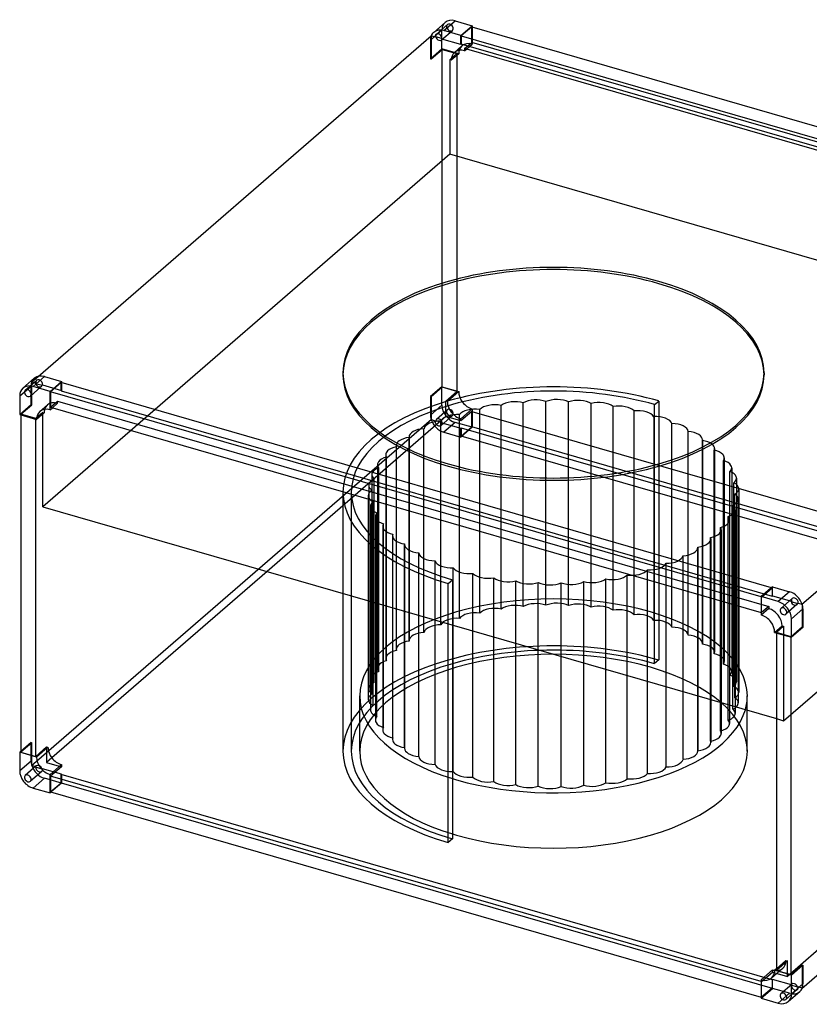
# Model space of a CAD drawing. Header units: millimetres. Extents: x -452 to 944, y -362 to 789.
# Tile 1 of 2: x -452 to 471, y -362 to 789. Entities that reach past the tile are written whole.
import ezdxf

# ---------------------------------------------------------------- set-up
doc = ezdxf.new("R2010")
doc.units = ezdxf.units.MM
doc.layers.add('HIDDEN', color=7, linetype='Continuous')
doc.layers.add('THICK', color=7, linetype='Continuous')

msp = doc.modelspace()

# ---------------------------------------------------------------- linework, layer by layer
at = {"layer": 'HIDDEN'}
for p, q in [((35.1, 771.5), (48.4, 783)), ((28.5, 764.8), (41.8, 776.3)), ((41.4, 765.1), (54.3, 776.2)), ((41.8, 754.7), (41.8, 776.3)), ((76.8, 762.2), (76.8, 780.3)), ((77.3, 780.2), (77.3, 760.1)), ((28.5, 764.8), (28.5, 743.1)), ((29.4, 769.7), (29.8, 770.1)), ((29.4, 769.7), (29.8, 770.1)), ((29.8, 770), (29.4, 769.6)), ((29.4, 769.6), (29.4, 742.9)), ((29.8, 770.1), (29.8, 770.1)), ((29.8, 770.1), (29.8, 770)), ((41.8, 766.1), (42.3, 766.5)), ((42.3, 766.5), (41.9, 766.6)), ((68.5, 755), (76.8, 762.2)), ((68.5, 752.4), (77.3, 760.1)), ((908.2, 522.2), (76.8, 762.2)), ((28.5, 743.1), (41.8, 754.7)), ((29.4, 742.9), (42.2, 754)), ((61.6, 748.9), (41.8, 754.7)), ((42.2, 754), (59.5, 749)), ((42.2, 359.1), (42.2, 754)), ((59.5, 749), (51.2, 741.8)), ((61.6, 748.9), (52.8, 741.3)), ((56.6, 750.5), (65.4, 758.1)), ((59.5, 749), (59.5, 354.1)), ((68.5, 755), (68.5, 752.4)), ((899.9, 515), (68.5, 755)), ((28.5, 743.1), (29.4, 742.9)), ((51.2, 741.8), (51.2, 631.4)), ((52.8, 741.3), (51.2, 741.8)), ((51.2, 631.4), (-424.7, 219.3)), ((917.2, 381.4), (51.2, 631.4)), ((441.3, -30.7), (917.2, 381.4)), ((-438, 365), (-430, 371.8)), ((-451.7, 348.9), (-438.4, 360.5)), ((-445.1, 355.6), (-431.8, 367.2)), ((-439.2, 348.8), (-426.4, 360)), ((-438.4, 338.8), (-438.4, 360.5)), ((-438, 365), (-437.5, 365.4)), ((-437.5, 365.3), (-438, 364.9)), ((-438, 365), (-438, 365)), ((-438, 364.9), (-438, 365)), ((-437.5, 365.4), (-432.7, 364)), ((-437.5, 338.5), (-437.5, 365.3)), ((-432.7, 364), (-433.1, 363.6)), ((-433.1, 363.6), (-425.5, 361.4)), ((-425.5, 361.4), (-425.1, 361.8)), ((-425.1, 361.8), (-402.9, 355.4)), ((-403.4, 354.9), (-403.4, 364.5)), ((-402.9, 364.3), (-402.9, 355.4)), ((41.8, 359.7), (28.5, 348.2)), ((42.2, 359.1), (29.4, 348)), ((41.8, 359.7), (61.6, 354)), ((41.8, 338.1), (41.8, 359.7)), ((59.5, 354.1), (42.2, 359.1)), ((-402.9, 355.4), (-403.4, 354.9)), ((-403.4, 354.9), (428, 114.9)), ((29.4, 348), (28.5, 348.2)), ((28.5, 348.2), (28.5, 326.6)), ((29.4, 348), (29.4, 321.2)), ((46.7, 343), (59.5, 354.1)), ((48.3, 342.5), (61.6, 354)), ((-451.7, 327.3), (-438.4, 338.8)), ((-450.3, 327.5), (-437.5, 338.5)), ((-437.5, 338.5), (-438.4, 338.8)), ((-428.1, 330.7), (-419.3, 338.4)), ((-415.7, 335.6), (-407.4, 342.8)), ((-413.5, 335), (-407.4, 340.3)), ((-407.4, 342.8), (424, 102.8)), ((-407.4, 340.3), (-407.4, 342.8)), ((41.8, 338.1), (28.5, 326.6)), ((46.7, 324.8), (46.7, 343)), ((48.3, 342.5), (46.7, 343)), ((77.3, 333.8), (64, 322.3)), ((77.3, 333.8), (77.3, 312.3)), ((111.1, 99.8), (111.1, 337.9)), ((137, 102.8), (137, 340.9)), ((163.5, 104.2), (163.5, 342.3)), ((190.1, 103.9), (190.1, 342)), ((216.4, 102), (216.4, 340.1)), ((242.1, 98.4), (242.1, 336.5)), ((290.6, 338.8), (295.5, 343)), ((290.6, 36), (290.6, 338.8)), ((295.5, 343), (295.5, 40.3)), ((-450.3, 327.5), (-450.3, 326.9)), ((-433, 322.5), (-450.3, 327.5)), ((-424.7, 329.7), (-433, 322.5)), ((-433, 321.9), (-433, 322.5)), ((-424.7, 329.7), (-423.1, 329.2)), ((-424.7, 327.8), (-424.7, 329.7)), ((46.7, 324.8), (-162.5, 143.6)), ((48.4, 332.7), (35.5, 321.5)), ((54.3, 325.9), (41, 314.4)), ((64, 319.8), (46.7, 324.8)), ((62.6, 89), (62.6, 327)), ((76.8, 330.9), (64, 319.8)), ((64, 319.8), (64, 322.3)), ((76.8, 330.9), (908.2, 90.9)), ((76.8, 312.7), (76.8, 330.9)), ((86.2, 95.1), (86.2, 333.2)), ((266.6, 93.3), (266.6, 331.3)), ((289.7, 324.7), (289.7, 86.6)), ((29.8, 321.5), (-438, -83.6)), ((29.4, 321.2), (29.8, 321.6)), ((29.8, 321.5), (29.4, 321.2)), ((29.4, 321.2), (34.2, 319.8)), ((29.8, 321.6), (29.8, 321.5)), ((29.8, 321.5), (29.8, 321.5)), ((34.2, 319.8), (34.7, 320.1)), ((34.7, 320.1), (42.3, 318)), ((40.7, 81.4), (40.7, 319.5)), ((42.3, 318), (41.8, 317.6)), ((41.8, 317.6), (64, 311.2)), ((57.4, 318), (44.1, 306.5)), ((77.3, 312.3), (57.4, 318)), ((77.3, 312.3), (64, 300.7)), ((64, 311.2), (64.5, 311.6)), ((64, 300.7), (64, 311.2)), ((64.5, 302), (76.8, 312.7)), ((64.5, 311.6), (64.5, 302)), ((64.5, 311.6), (895.9, 71.6)), ((908.2, 72.7), (76.8, 312.7)), ((310.9, 78.6), (310.9, 316.6)), ((3.5, 300.8), (3.5, 62.7)), ((3.6, 62.4), (3.6, 300.5)), ((20.9, 72.5), (20.9, 310.5)), ((44.1, 306.5), (64, 300.7)), ((895.9, 62), (64.5, 302)), ((329.9, 69.2), (329.9, 307.3)), ((-11.4, 290.9), (-11.4, 52.8)), ((-11.2, 51.3), (-11.2, 289.4)), ((346.4, 58.8), (346.4, 296.9)), ((346.5, 297.6), (346.5, 59.5)), ((-23.8, 280.2), (-23.8, 42.1)), ((-23, 39.4), (-23, 277.5)), ((360.2, 47.4), (360.2, 285.5)), ((360.6, 287.4), (360.6, 49.4)), ((372, 276.5), (372, 38.4)), ((-33.4, 268.8), (-33.4, 30.7)), ((-31.8, 26.8), (-31.8, 264.9)), ((371, 35.3), (371, 273.3)), ((380.7, 264.9), (380.7, 26.8)), ((-40, 256.9), (-40, 18.8)), ((378.7, 22.5), (378.7, 260.6)), ((-43.6, 244.6), (-43.6, 6.6)), ((-37.3, 13.8), (-37.3, 251.9)), ((383.2, 9.4), (383.2, 247.5)), ((386.3, 252.8), (386.3, 14.8)), ((-73.9, 236.4), (-73.9, 118)), ((-64, 236.4), (-64, -66.4)), ((-44.2, 232.3), (-44.2, -5.8)), ((-39.5, 0.6), (-39.5, 238.6)), ((384.3, -3.9), (384.3, 234.2)), ((388.9, 240.5), (388.9, 2.5)), ((-41.6, 220), (-41.6, -18.1)), ((-38.4, -12.7), (-38.4, 225.3)), ((382, -17.1), (382, 220.9)), ((388.4, 228.2), (388.4, -9.9)), ((-35.9, 207.9), (-35.9, -30.1)), ((-34, -25.9), (-34, 212.2)), ((376.5, -30.2), (376.5, 207.9)), ((384.8, 215.9), (384.8, -14.4)), ((-27.3, 196.3), (-27.3, -41.7)), ((-26.3, -38.6), (-26.3, 199.5)), ((378.1, 204), (378.1, -12.4)), ((-15.8, 185.4), (-15.8, -52.7)), ((-15.5, -50.8), (-15.5, 187.3)), ((367.8, -42.7), (367.8, 195.3)), ((368.5, 192.6), (368.5, -9.7)), ((-1.7, -62.1), (-1.7, 175.9)), ((-1.7, 175.2), (-1.7, -62.9)), ((355.9, -54.7), (355.9, 183.4)), ((356.2, 181.9), (356.2, -6.1)), ((14.9, -72.6), (14.9, 165.5)), ((323.8, 3.2), (323.8, 162.3)), ((341.2, -65.7), (341.2, 172.3)), ((341.2, 172), (341.2, -1.8)), ((33.9, -81.9), (33.9, 156.2)), ((304, 9), (304, 153.4)), ((55.1, 80.8), (55.1, 148.1)), ((78.1, 74.2), (78.1, 141.5)), ((258.6, 22.1), (258.6, 139.6)), ((282.2, 15.3), (282.2, 145.8)), ((49.2, 129.8), (54.2, 134)), ((49.2, 82.5), (49.2, 129.8)), ((54.2, 134), (54.2, 81.1)), ((102.7, 67.1), (102.7, 136.3)), ((128.3, 59.7), (128.3, 132.7)), ((154.6, 52.1), (154.6, 130.8)), ((181.3, 44.4), (181.3, 130.5)), ((207.7, 36.8), (207.7, 131.9)), ((233.6, 29.3), (233.6, 135)), ((415.7, 113.8), (428, 124.5)), ((428, 124.5), (427.3, 124.7)), ((428, 124.5), (428, 114.9)), ((428, 114.9), (428.5, 115.4)), ((428.5, 115.4), (428.5, 125.8)), ((428.5, 115.4), (450.7, 109)), ((415.7, 113.8), (415.2, 114)), ((415.7, 95.6), (415.7, 113.8)), ((451.5, 112.2), (438.2, 100.6)), ((457, 105), (444.1, 93.8)), ((450.7, 109), (450.2, 108.6)), ((450.2, 108.6), (457.8, 106.4)), ((457.8, 106.4), (458.3, 106.8)), ((458.3, 106.8), (463.1, 105.4)), ((463.1, 105.3), (463.1, 78.5)), ((424, 100.3), (415.2, 92.7)), ((415.2, 95.8), (415.7, 95.6)), ((424, 102.8), (415.7, 95.6)), ((424, 102.8), (424, 100.3)), ((430.9, 72.5), (439.7, 80.1)), ((433, 72.5), (441.3, 79.7)), ((433, 72.5), (433, 71.9)), ((450.3, 67.5), (433, 72.5)), ((439.7, 80.1), (441.3, 79.7)), ((441.3, 79.7), (441.3, -30.7)), ((912.7, 74.8), (445.8, -329.5)), ((463.1, 78.5), (450.3, 67.5)), ((464, 78.3), (463.1, 78.5)), ((450.3, 66.9), (450.3, 67.5)), ((295.5, 40.3), (290.6, 36)), ((-54.2, -66.4), (-54.2, -1.7)), ((398.9, -18.4), (398.9, -1.7)), ((433, -28.3), (441.3, -30.7)), ((-438.4, -56.1), (-450.3, -66.5)), ((-437.5, -56.4), (-450.3, -67.5)), ((-438.4, -56.1), (-437.5, -56.4)), ((-438.4, -77.8), (-438.4, -56.1)), ((-437.5, -83.1), (-437.5, -56.4)), ((-420.2, -61.4), (-420.2, -79.5)), ((-438.4, -77.8), (-451.7, -89.3)), ((-414, -74.2), (-420.2, -79.5)), ((-420.2, -79.5), (-402.9, -84.5)), ((-432.3, -83.6), (-445.1, -94.7)), ((-425.9, -90), (-439.2, -101.5)), ((-438, -83.5), (-437.5, -83.1)), ((-437.5, -83.2), (-438, -83.6)), ((-438, -83.6), (-438, -83.5)), ((-438, -83.6), (-438, -83.6)), ((-432.7, -84.6), (-437.5, -83.2)), ((-433.1, -85), (-432.7, -84.6)), ((-425.5, -87.2), (-433.1, -85)), ((-425.1, -86.8), (-425.5, -87.2)), ((-402.9, -93.2), (-425.1, -86.8)), ((-422.8, -97.8), (-436.1, -109.4)), ((-402.9, -103.6), (-422.8, -97.8)), ((-415.7, -113.8), (-403.4, -103.2)), ((-403.4, -93.6), (-402.9, -93.2)), ((428, -333.6), (-403.4, -93.6)), ((-403.4, -103.2), (-403.4, -93.6)), ((-403.4, -103.2), (428, -343.2)), ((-402.9, -93.2), (-402.9, -103.6)), ((-402.9, -103.6), (-414.9, -114)), ((427.1, -331.6), (440.4, -320.1)), ((428.5, -324.5), (428.5, -322)), ((444.2, -310.9), (433, -320.6)), ((445.8, -311.4), (433, -322.5)), ((444.2, -310.9), (445.8, -311.4)), ((445.8, -329.5), (445.8, -311.4)), ((463.1, -316.4), (463.1, -343.1)), ((415.7, -335.6), (428.5, -324.5)), ((428.5, -333.2), (428, -333.6)), ((428, -333.6), (428, -343.2)), ((428.5, -324.5), (445.8, -329.5)), ((428.5, -343.6), (428.5, -333.2)), ((450.7, -339.6), (428.5, -333.2)), ((415.7, -335.6), (415.2, -335.5)), ((415.2, -355.1), (428.5, -343.6)), ((415.7, -353.8), (415.7, -335.6)), ((428, -343.2), (415.7, -353.8)), ((448.4, -349.3), (428.5, -343.6)), ((438.2, -349.7), (451.1, -338.6)), ((444.1, -356.5), (457.4, -345)), ((450.2, -340), (450.7, -339.6)), ((457.8, -342.2), (450.2, -340)), ((458.3, -341.8), (457.8, -342.2)), ((463.1, -343.2), (458.3, -341.8)), ((462.7, -343.6), (463.1, -343.2)), ((415.2, -353.7), (415.7, -353.8)), ((435.1, -360.9), (448.4, -349.3))]:
    msp.add_line(p, q, dxfattribs=at)
for centre, major_axis, ratio, start_param, end_param in [((57.4, 771.8), (11.8, -13.6), 0.75, -3.141514, -2.427868), ((51.3, 779.6), (-2.95, 3.4), 0.75, 0.000079, 2.284521), ((51.3, 779.6), (-2.95, 3.4), 0.75, -0.857072, 0.000079), ((51.3, 779.6), (-2.95, 3.4), 0.75, -3.141514, -0.857072), ((51.3, 779.6), (-2.95, 3.4), 0.75, 2.284521, 3.141672), ((44.1, 760.3), (-11.8, 13.6), 0.75, 0.378828, 0.713724), ((44.5, 760.7), (-11.8, 13.6), 0.75, 0.376244, 0.378828), ((38.5, 768.5), (2.95, -3.4), 0.75, -2.194649, -0.857072), ((38.5, 768.5), (2.95, -3.4), 0.75, -0.857072, 0.000001), ((38.5, 768.5), (2.95, -3.4), 0.75, 0.000001, 0.480505), ((77.2, 744.5), (-11.8, 13.6), 0.75, -0.857072, 0.000087), ((77.2, 744.5), (-11.8, 13.6), 0.75, -0.862628, -0.857072), ((68.4, 736.9), (-11.8, 13.6), 0.75, 0.000087, 0.71928), ((68.4, 736.9), (-11.8, 13.6), 0.75, -0.857072, 0.000087), ((77.2, 744.5), (-11.8, 13.6), 0.75, 0.000087, 0.71928), ((68.4, 736.9), (-11.8, 13.6), 0.75, -0.862628, -0.857072), ((172.4, 373.5), (-246.2, 0), 0.5, -2.094395, -0.000001), ((172.4, 373.5), (-246.2, 0), 0.5, 3.141591, 4.18879), ((-422.8, 356), (11.8, -13.6), 0.75, 3.141575, 3.517836), ((-422.8, 356), (11.8, -13.6), 0.75, -2.762764, -2.427868), ((-423.2, 355.6), (11.8, -13.6), 0.75, -2.765349, -2.762764), ((-429.3, 363.4), (-2.95, 3.4), 0.75, 0.946944, 2.284521), ((-428.9, 363.8), (-2.95, 3.4), 0.75, 0, 0.946944), ((-428.9, 363.8), (-2.95, 3.4), 0.75, -0.857072, 0), ((-429.3, 363.4), (-2.95, 3.4), 0.75, 2.284521, 3.141593), ((-428.9, 363.8), (-2.95, 3.4), 0.75, -2.661088, -0.857072), ((-429.3, 363.4), (-2.95, 3.4), 0.75, -3.141592, -2.661088), ((172.4, 236.4), (246.2, 0), 0.5, 1.047198, 3.141591), ((172.4, 236.4), (-236.4, 0), 0.5, -2.094395, -0.000001), ((77.2, 349.4), (-11.8, 13.6), 0.75, 0.708169, 2.284521), ((-407.5, 324.8), (11.8, -13.6), 0.75, -3.141505, -2.695136), ((-407.5, 324.8), (11.8, -13.6), 0.75, 2.284521, 3.14168), ((-407.5, 324.8), (11.8, -13.6), 0.75, 2.278965, 2.284521), ((57.4, 333.6), (11.8, -13.6), 0.75, -2.427868, -0.857072), ((63.9, 337.9), (11.8, -13.6), 0.75, -2.433424, -0.857072), ((81.1, 323.7), (-19.7, 0), 0.5, -1.830776, -1.089085), ((77.2, 349.4), (-11.8, 13.6), 0.75, 2.284521, 2.290076), ((103.7, 328.7), (-19.7, 0), 0.5, -1.214749, -0.473059), ((103.7, 328.7), (-19.7, 0), 0.5, -1.95644, -1.214749), ((127.4, 332.3), (-19.7, 0), 0.5, -1.340413, -0.598722), ((127.4, 332.3), (-19.7, 0), 0.5, -2.082103, -1.340413), ((151.8, 334.4), (-19.7, 0), 0.5, -1.466077, -0.724386), ((151.8, 334.4), (-19.7, 0), 0.5, -2.207767, -1.466077), ((176.5, 334.9), (-19.7, 0), 0.5, -1.59174, -0.85005), ((176.5, 334.9), (-19.7, 0), 0.5, -2.333431, -1.59174), ((201.2, 333.8), (-19.7, 0), 0.5, -1.717404, -0.975713), ((201.2, 333.8), (-19.7, 0), 0.5, -2.459095, -1.717404), ((225.4, 331.3), (-19.7, 0), 0.5, -1.843068, -1.101377), ((225.4, 331.3), (-19.7, 0), 0.5, -2.584758, -1.843068), ((248.7, 327.2), (-19.7, 0), 0.5, -1.968731, -1.227041), ((248.7, 327.2), (-19.7, 0), 0.5, -2.710422, -1.968731), ((44.1, 322.1), (-11.8, 13.6), 0.75, 0.713724, 1.048621), ((38.5, 318.1), (2.95, -3.4), 0.75, 2.284521, 3.141593), ((59.9, 317.3), (-19.7, 0), 0.5, -0.963422, -0.221731), ((51.3, 329.3), (-2.95, 3.4), 0.75, 0.000079, 2.284521), ((51.3, 329.3), (-2.95, 3.4), 0.75, -0.857072, 0.000079), ((59.9, 317.3), (-19.7, 0), 0.5, -1.705112, -0.963422), ((51.3, 329.3), (-2.95, 3.4), 0.75, -3.141514, -0.857072), ((51.3, 329.3), (-2.95, 3.4), 0.75, 2.284521, 3.141672), ((81.1, 323.7), (-19.7, 0), 0.5, -1.089085, -0.347395), ((63.9, 337.9), (11.8, -13.6), 0.75, -0.857072, -0.851516), ((270.9, 321.7), (-19.7, 0), 0.5, -2.094395, -1.352705), ((270.9, 321.7), (-19.7, 0), 0.5, -2.836086, -2.094395), ((291.5, 314.9), (-19.7, 0), 0.5, -2.220059, -1.478368), ((291.5, 314.9), (-19.7, 0), 0.5, -2.961749, -2.220059), ((40.6, 309.6), (-19.7, 0), 0.5, -0.837758, -0.096067), ((40.6, 309.6), (-19.7, 0), 0.5, -1.579449, -0.837758), ((44.1, 322.1), (-11.8, 13.6), 0.75, 1.051205, 2.284521), ((44.5, 322.5), (-11.8, 13.6), 0.75, 1.048621, 1.051205), ((38, 317.8), (2.95, -3.4), 0.75, -2.661088, -0.857072), ((38.5, 318.1), (2.95, -3.4), 0.75, -3.141592, -2.661088), ((38, 317.8), (2.95, -3.4), 0.75, -0.857072, 0), ((38.5, 318.1), (2.95, -3.4), 0.75, 0.946944, 2.284521), ((38, 317.8), (2.95, -3.4), 0.75, 0, 0.946944), ((310.2, 306.8), (-19.7, 0), 0.5, -2.345723, -1.604032), ((310.2, 306.8), (-19.7, 0), 0.5, -3.087413, -2.345723), ((8.3, 290.9), (-19.7, 0), 0.5, -1.328121, -0.586431), ((23.2, 300.8), (-19.7, 0), 0.5, -0.712094, -0.000097), ((23.2, 300.8), (-19.7, 0), 0.5, -0.000097, 0.029596), ((23.2, 300.8), (-19.7, 0), 0.5, -1.453785, -0.712094), ((326.8, 297.6), (-19.7, 0), 0.5, -2.471386, -1.729696), ((326.8, 297.6), (-19.7, 0), 0.5, -3.141535, -2.471386), ((-4.1, 280.2), (-19.7, 0), 0.5, -1.202458, -0.460767), ((8.3, 290.9), (-19.7, 0), 0.5, -0.586431, 0.000098), ((8.3, 290.9), (-19.7, 0), 0.5, 0.000098, 0.15526), ((326.8, 297.6), (-19.7, 0), 0.5, 3.070109, 3.14165), ((340.9, 287.4), (-19.7, 0), 0.5, -2.59705, -1.855359), ((340.9, 287.4), (-19.7, 0), 0.5, -3.141537, -2.59705), ((-13.7, 268.8), (-19.7, 0), 0.5, -1.076794, -0.335103), ((-4.1, 280.2), (-19.7, 0), 0.5, -0.460767, 0.000008), ((-4.1, 280.2), (-19.7, 0), 0.5, 0.000008, 0.280924), ((340.9, 287.4), (-19.7, 0), 0.5, 2.944445, 3.141648), ((352.3, 276.5), (-19.7, 0), 0.5, -2.722714, -1.981023), ((352.3, 276.5), (-19.7, 0), 0.5, 3.141494, 3.560472), ((352.3, 276.5), (-19.7, 0), 0.5, 2.818781, 3.141494), ((-20.3, 256.9), (-19.7, 0), 0.5, -0.95113, -0.20944), ((-13.7, 268.8), (-19.7, 0), 0.5, -0.335103, -0.000102), ((-13.7, 268.8), (-19.7, 0), 0.5, -0.000102, 0.406587), ((361, 264.9), (-19.7, 0), 0.5, -2.848377, -2.106687), ((361, 264.9), (-19.7, 0), 0.5, 2.693117, 3.141635), ((361, 264.9), (-19.7, 0), 0.5, -3.141551, -2.848377), ((-20.3, 256.9), (-19.7, 0), 0.5, -0.20944, 0.000089), ((-20.3, 256.9), (-19.7, 0), 0.5, 0.000089, 0.532251), ((366.6, 252.8), (-19.7, 0), 0.5, -2.974041, -2.23235), ((366.6, 252.8), (-19.7, 0), 0.5, -3.141518, -2.974041), ((-23.9, 244.6), (-19.7, 0), 0.5, -0.825466, -0.083776), ((-23.9, 244.6), (-19.7, 0), 0.5, -0.083776, 0.000025), ((-23.9, 244.6), (-19.7, 0), 0.5, 0.000025, 0.657915), ((366.6, 252.8), (-19.7, 0), 0.5, 2.567454, 3.141668), ((369.2, 240.5), (-19.7, 0), 0.5, -3.099705, -2.358014), ((172.4, 236.4), (246.2, 0), 0.5, 3.141591, 4.18879), ((172.4, 236.4), (-236.4, 0), 0.5, -0.000001, 1.047198), ((-24.5, 232.3), (-19.7, 0), 0.5, -0.699803, -0.000102), ((-24.5, 232.3), (-19.7, 0), 0.5, -0.000102, 0.041888), ((-24.5, 232.3), (-19.7, 0), 0.5, 0.041888, 0.783578), ((369.2, 240.5), (-19.7, 0), 0.5, 2.44179, 3.141491), ((368.7, 228.2), (-19.7, 0), 0.5, -3.141567, -2.483678), ((369.2, 240.5), (-19.7, 0), 0.5, 3.141491, 3.183481), ((-21.9, 220), (-19.7, 0), 0.5, -0.574139, 0.000075), ((-21.9, 220), (-19.7, 0), 0.5, 0.000075, 0.167552), ((368.7, 228.2), (-19.7, 0), 0.5, 2.316126, 3.057817), ((365.1, 215.9), (-19.7, 0), 0.5, -3.141504, -2.609342), ((368.7, 228.2), (-19.7, 0), 0.5, 3.057817, 3.141618), ((-21.9, 220), (-19.7, 0), 0.5, 0.167552, 0.909242), ((-16.2, 207.9), (-19.7, 0), 0.5, -0.448475, 0.000042), ((-16.2, 207.9), (-19.7, 0), 0.5, 0.000042, 0.293215), ((365.1, 215.9), (-19.7, 0), 0.5, 2.190463, 2.932153), ((358.4, 204), (-19.7, 0), 0.5, 3.141491, 3.54818), ((365.1, 215.9), (-19.7, 0), 0.5, 2.932153, 3.141682), ((-16.2, 207.9), (-19.7, 0), 0.5, 0.293215, 1.034906), ((-7.6, 196.3), (-19.7, 0), 0.5, -0.322812, -0.000098), ((-7.6, 196.3), (-19.7, 0), 0.5, -0.000098, 0.418879), ((358.4, 204), (-19.7, 0), 0.5, 2.064799, 2.806489), ((358.4, 204), (-19.7, 0), 0.5, 2.806489, 3.141491), ((-7.6, 196.3), (-19.7, 0), 0.5, 0.418879, 1.16057), ((3.9, 185.4), (-19.7, 0), 0.5, -0.197148, 0.000055), ((3.9, 185.4), (-19.7, 0), 0.5, 0.000055, 0.544543), ((348.8, 192.6), (-19.7, 0), 0.5, 1.939135, 2.680826), ((348.8, 192.6), (-19.7, 0), 0.5, 2.680826, 3.141601), ((348.8, 192.6), (-19.7, 0), 0.5, -3.141585, -2.860669), ((3.9, 185.4), (-19.7, 0), 0.5, 0.544543, 1.286233), ((18, 175.2), (-19.7, 0), 0.5, -0.071484, 0.000058), ((18, 175.2), (-19.7, 0), 0.5, 0.000058, 0.670206), ((336.5, 181.9), (-19.7, 0), 0.5, 1.813471, 2.555162), ((336.5, 181.9), (-19.7, 0), 0.5, 2.555162, 3.141691), ((336.5, 181.9), (-19.7, 0), 0.5, -3.141495, -2.986333), ((18, 175.2), (-19.7, 0), 0.5, 0.670206, 1.411897), ((34.5, 166), (-19.7, 0), 0.5, 0.05418, 0.79587), ((304.2, 163.2), (-19.7, 0), 0.5, 2.303835, 3.045525), ((321.5, 172), (-19.7, 0), 0.5, 1.687808, 2.429498), ((321.5, 172), (-19.7, 0), 0.5, 2.429498, 3.141495), ((321.5, 172), (-19.7, 0), 0.5, 3.141495, 3.171189), ((34.5, 166), (-19.7, 0), 0.5, 0.79587, 1.537561), ((53.3, 157.9), (-19.7, 0), 0.5, 0.179843, 0.921534), ((53.3, 157.9), (-19.7, 0), 0.5, 0.921534, 1.663224), ((284.8, 155.5), (-19.7, 0), 0.5, 2.178171, 2.919861), ((304.2, 163.2), (-19.7, 0), 0.5, 1.562144, 2.303835), ((73.9, 151.1), (-19.7, 0), 0.5, 0.305507, 1.047198), ((73.9, 151.1), (-19.7, 0), 0.5, 1.047198, 1.788888), ((96, 145.6), (-19.7, 0), 0.5, 0.431171, 1.172861), ((241, 144.1), (-19.7, 0), 0.5, 1.926843, 2.668534), ((263.6, 149.1), (-19.7, 0), 0.5, 1.310817, 2.052507), ((263.6, 149.1), (-19.7, 0), 0.5, 2.052507, 2.794198), ((284.8, 155.5), (-19.7, 0), 0.5, 1.43648, 2.178171), ((96, 145.6), (-19.7, 0), 0.5, 1.172861, 1.914552), ((119.4, 141.5), (-19.7, 0), 0.5, 0.556834, 1.298525), ((119.4, 141.5), (-19.7, 0), 0.5, 1.298525, 2.040216), ((143.6, 139), (-19.7, 0), 0.5, 0.682498, 1.424189), ((143.6, 139), (-19.7, 0), 0.5, 1.424189, 2.165879), ((168.2, 137.9), (-19.7, 0), 0.5, 0.808162, 1.549852), ((168.2, 137.9), (-19.7, 0), 0.5, 1.549852, 2.291543), ((193, 138.4), (-19.7, 0), 0.5, 0.933825, 1.675516), ((193, 138.4), (-19.7, 0), 0.5, 1.675516, 2.417207), ((217.4, 140.5), (-19.7, 0), 0.5, 1.059489, 1.80118), ((217.4, 140.5), (-19.7, 0), 0.5, 1.80118, 2.54287), ((241, 144.1), (-19.7, 0), 0.5, 1.185153, 1.926843), ((172.4, -1.7), (226.6, 0), 0.5, 1.047198, 3.141591), ((127.4, 94.2), (19.7, 0), 0.5, 1.80118, 2.54287), ((127.4, 94.2), (19.7, 0), 0.5, 1.059489, 1.80118), ((151.8, 96.3), (19.7, 0), 0.5, 1.675516, 2.417207), ((151.8, 96.3), (19.7, 0), 0.5, 0.933825, 1.675516), ((176.5, 96.8), (19.7, 0), 0.5, 1.549852, 2.291543), ((176.5, 96.8), (19.7, 0), 0.5, 0.808162, 1.549852), ((201.2, 95.8), (19.7, 0), 0.5, 1.424189, 2.165879), ((201.2, 95.8), (19.7, 0), 0.5, 0.682498, 1.424189), ((454, 108.4), (-2.95, 3.4), 0.75, 0.946944, 2.284521), ((454.5, 108.8), (-2.95, 3.4), 0.75, 0, 0.946944), ((454.5, 108.8), (-2.95, 3.4), 0.75, -0.857072, 0), ((454, 108.4), (-2.95, 3.4), 0.75, 2.284521, 3.141593), ((454.5, 108.8), (-2.95, 3.4), 0.75, -2.661088, -0.857072), ((454, 108.4), (-2.95, 3.4), 0.75, -3.141592, -2.661088), ((81.1, 85.6), (19.7, 0), 0.5, 2.052507, 2.794198), ((81.1, 85.6), (19.7, 0), 0.5, 1.310817, 2.052507), ((103.7, 90.7), (19.7, 0), 0.5, 1.926843, 2.668534), ((103.7, 90.7), (19.7, 0), 0.5, 1.185153, 1.926843), ((225.4, 93.2), (19.7, 0), 0.5, 1.298525, 2.040216), ((225.4, 93.2), (19.7, 0), 0.5, 0.556834, 1.298525), ((248.7, 89.1), (19.7, 0), 0.5, 1.172861, 1.914552), ((248.7, 89.1), (19.7, 0), 0.5, 0.431171, 1.172861), ((270.9, 83.6), (19.7, 0), 0.5, 1.047198, 1.788888), ((270.9, 83.6), (19.7, 0), 0.5, 0.305507, 1.047198), ((172.4, -1.7), (226.6, 0), 0.5, -0.000001, 1.047198), ((424.1, 84.7), (11.8, -13.6), 0.75, 2.284521, 2.290076), ((424.1, 84.7), (11.8, -13.6), 0.75, 0.708169, 2.284521), ((40.6, 71.5), (19.7, 0), 0.5, 1.562144, 2.303835), ((59.9, 79.2), (19.7, 0), 0.5, 2.178171, 2.919861), ((59.9, 79.2), (19.7, 0), 0.5, 1.43648, 2.178171), ((291.5, 76.8), (19.7, 0), 0.5, 0.921534, 1.663224), ((291.5, 76.8), (19.7, 0), 0.5, 0.179843, 0.921534), ((23.2, 62.7), (19.7, 0), 0.5, 2.429498, 3.141495), ((23.2, 62.7), (19.7, 0), 0.5, 1.687808, 2.429498), ((40.6, 71.5), (19.7, 0), 0.5, 2.303835, 3.045525), ((310.2, 68.7), (19.7, 0), 0.5, 0.79587, 1.537561), ((310.2, 68.7), (19.7, 0), 0.5, 0.05418, 0.79587), ((326.8, 59.5), (19.7, 0), 0.5, 0.670206, 1.411897), ((172.4, -66.4), (-246.2, 0), 0.5, -2.094395, -0.000001), ((8.3, 52.8), (19.7, 0), 0.5, 2.555162, 3.141691), ((8.3, 52.8), (19.7, 0), 0.5, 1.813471, 2.555162), ((23.2, 62.7), (19.7, 0), 0.5, 3.141495, 3.171189), ((326.8, 59.5), (19.7, 0), 0.5, 0.000058, 0.670206), ((326.8, 59.5), (19.7, 0), 0.5, -0.071484, 0.000058), ((340.9, 49.4), (19.7, 0), 0.5, 0.544543, 1.286233), ((172.4, -66.4), (236.4, 0), 0.5, 1.047198, 3.141591), ((172.4, -66.4), (-226.6, 0), 0.5, -2.094395, -0.000001), ((-4.1, 42.1), (19.7, 0), 0.5, 2.680826, 3.141601), ((-4.1, 42.1), (19.7, 0), 0.5, 1.939135, 2.680826), ((8.3, 52.8), (19.7, 0), 0.5, -3.141495, -2.986333), ((340.9, 49.4), (19.7, 0), 0.5, 0.000055, 0.544543), ((340.9, 49.4), (19.7, 0), 0.5, -0.197148, 0.000055), ((352.3, 38.4), (19.7, 0), 0.5, 0.418879, 1.16057), ((-13.7, 30.7), (19.7, 0), 0.5, 2.064799, 2.806489), ((-4.1, 42.1), (19.7, 0), 0.5, -3.141585, -2.860669), ((352.3, 38.4), (19.7, 0), 0.5, -0.000098, 0.418879), ((352.3, 38.4), (19.7, 0), 0.5, -0.322812, -0.000098), ((361, 26.8), (19.7, 0), 0.5, 0.293215, 1.034906), ((-20.3, 18.8), (19.7, 0), 0.5, 2.190463, 2.932153), ((-13.7, 30.7), (19.7, 0), 0.5, 2.806489, 3.141491), ((-13.7, 30.7), (19.7, 0), 0.5, 3.141491, 3.54818), ((172.4, -66.4), (-226.6, 0), 0.5, 3.141591, 4.18879), ((361, 26.8), (19.7, 0), 0.5, -0.448475, 0.000042), ((361, 26.8), (19.7, 0), 0.5, 0.000042, 0.293215), ((-23.9, 6.6), (19.7, 0), 0.5, 2.316126, 3.057817), ((-20.3, 18.8), (19.7, 0), 0.5, 2.932153, 3.141682), ((-20.3, 18.8), (19.7, 0), 0.5, -3.141504, -2.609342), ((366.6, 14.8), (19.7, 0), 0.5, 0.167552, 0.909242), ((366.6, 14.8), (19.7, 0), 0.5, -0.574139, 0.000075), ((366.6, 14.8), (19.7, 0), 0.5, 0.000075, 0.167552), ((-24.5, -5.8), (19.7, 0), 0.5, 2.44179, 3.141491), ((-23.9, 6.6), (19.7, 0), 0.5, 3.057817, 3.141618), ((-23.9, 6.6), (19.7, 0), 0.5, -3.141567, -2.483678), ((369.2, 2.5), (19.7, 0), 0.5, 0.041888, 0.783578), ((369.2, 2.5), (19.7, 0), 0.5, -0.699803, -0.000102), ((369.2, 2.5), (19.7, 0), 0.5, -0.000102, 0.041888), ((172.4, -1.7), (226.6, 0), 0.5, 3.141591, 4.163501), ((-24.5, -5.8), (19.7, 0), 0.5, 3.141491, 3.183481), ((-24.5, -5.8), (19.7, 0), 0.5, -3.099705, -2.358014), ((368.7, -9.9), (19.7, 0), 0.5, 0.000025, 0.657915), ((368.7, -9.9), (19.7, 0), 0.5, -0.50601, -0.083776), ((368.7, -9.9), (19.7, 0), 0.5, -0.083776, 0.000025), ((172.4, -1.7), (226.6, 0), 0.5, -0.142681, -0.000001), ((-21.9, -18.1), (19.7, 0), 0.5, 2.567454, 3.141668), ((-21.9, -18.1), (19.7, 0), 0.5, -3.141518, -2.974041), ((-21.9, -18.1), (19.7, 0), 0.5, -2.974041, -2.23235), ((368.7, -9.9), (19.7, 0), 0.5, -0.825466, -0.615392), ((365.1, -22.1), (19.7, 0), 0.5, 0.000089, 0.532251), ((-16.2, -30.1), (19.7, 0), 0.5, 2.693117, 3.141635), ((-16.2, -30.1), (19.7, 0), 0.5, -3.141551, -2.848377), ((-16.2, -30.1), (19.7, 0), 0.5, -2.848377, -2.106687), ((365.1, -22.1), (19.7, 0), 0.5, -0.95113, -0.846929), ((358.4, -34.1), (19.7, 0), 0.5, -0.000102, 0.406587), ((-7.6, -41.7), (19.7, 0), 0.5, 2.818781, 3.141494), ((-7.6, -41.7), (19.7, 0), 0.5, 3.141494, 3.560472), ((-7.6, -41.7), (19.7, 0), 0.5, -2.722714, -1.981023), ((358.4, -34.1), (19.7, 0), 0.5, -1.076794, -1.031708), ((348.8, -45.5), (19.7, 0), 0.5, 0.000008, 0.280924), ((3.9, -52.7), (19.7, 0), 0.5, 2.944445, 3.141648), ((3.9, -52.7), (19.7, 0), 0.5, -3.141537, -2.59705), ((348.8, -45.5), (19.7, 0), 0.5, -1.202458, -1.189531), ((336.5, -56.2), (19.7, 0), 0.5, 0.000098, 0.15526), ((172.4, -66.4), (236.4, 0), 0.5, 3.141591, 4.18879), ((172.4, -66.4), (-226.6, 0), 0.5, -0.000001, 1.021908), ((3.9, -52.7), (19.7, 0), 0.5, -2.59705, -1.855359), ((18, -62.9), (19.7, 0), 0.5, 3.070109, 3.14165), ((18, -62.9), (19.7, 0), 0.5, -3.141535, -2.471386), ((18, -62.9), (19.7, 0), 0.5, -2.471386, -1.729696), ((321.5, -66), (19.7, 0), 0.5, -0.000097, 0.029596), ((-422.8, -82.3), (11.8, -13.6), 0.75, -2.427868, -2.092972), ((34.5, -72), (19.7, 0), 0.5, -3.087413, -2.345723), ((34.5, -72), (19.7, 0), 0.5, -2.345723, -1.604032), ((-423.2, -82.6), (11.8, -13.6), 0.75, -2.092972, -2.090387), ((-422.8, -82.3), (11.8, -13.6), 0.75, -2.090387, -0.857072), ((-429.3, -87), (-2.95, 3.4), 0.75, 0.000001, 0.480505), ((-428.9, -86.6), (-2.95, 3.4), 0.75, 0.480505, 2.284521), ((-429.3, -87), (-2.95, 3.4), 0.75, -0.857072, 0.000001), ((-429.3, -87), (-2.95, 3.4), 0.75, -2.194649, -0.857072), ((-428.9, -86.6), (-2.95, 3.4), 0.75, 2.284521, 3.141593), ((-428.9, -86.6), (-2.95, 3.4), 0.75, -3.141593, -2.194649), ((53.3, -80.1), (19.7, 0), 0.5, -2.961749, -2.220059), ((53.3, -80.1), (19.7, 0), 0.5, -2.220059, -1.524752), ((428.6, -306.5), (-11.8, 13.6), 0.75, 2.431042, 3.14168), ((428.6, -306.5), (-11.8, 13.6), 0.75, -3.141505, -2.422313), ((454, -342), (-2.95, 3.4), 0.75, 0.000001, 0.480505), ((454.5, -341.6), (-2.95, 3.4), 0.75, 0.480505, 2.284521), ((454, -342), (-2.95, 3.4), 0.75, -0.857072, 0.000001), ((454, -342), (-2.95, 3.4), 0.75, -2.194649, -0.857072), ((454.5, -341.6), (-2.95, 3.4), 0.75, 2.284521, 3.141593), ((454.5, -341.6), (-2.95, 3.4), 0.75, -3.141593, -2.194649), ((448.4, -333.8), (11.8, -13.6), 0.75, 0.374461, 0.376244), ((448.4, -333.8), (11.8, -13.6), 0.75, -0.857072, -0.000018)]:
    msp.add_ellipse(centre, major_axis=major_axis, ratio=ratio, start_param=start_param, end_param=end_param, dxfattribs=at)
at = {"layer": 'THICK'}
for p, q in [((32.3, 773.9), (45.6, 785.4)), ((44.1, 775.9), (57.4, 787.4)), ((57.4, 787.4), (77.3, 781.6)), ((64, 770.1), (44.1, 775.9)), ((64, 770.1), (77.3, 781.6)), ((76.8, 780.3), (64.5, 769.7)), ((76.8, 780.3), (641.4, 617.4)), ((77.3, 781.6), (77.3, 780.2)), ((-430, 371.8), (29.4, 769.7)), ((34.2, 768.3), (29.4, 769.7)), ((34.7, 768.7), (34.2, 768.3)), ((41.9, 766.6), (34.7, 768.7)), ((64, 759.7), (41.8, 766.1)), ((64, 759.7), (64, 770.1)), ((64.5, 760.1), (64, 759.7)), ((64.5, 769.7), (629.1, 606.7)), ((64.5, 769.7), (64.5, 760.1)), ((620.8, 599.5), (64.5, 760.1)), ((930.5, 510.1), (462.7, 105)), ((-447.9, 358), (-434.6, 369.6)), ((-436.1, 360), (-422.8, 371.5)), ((-422.8, 371.5), (-402.9, 365.8)), ((-73.9, 376.1), (-73.9, 373.5)), ((418.6, 376.1), (418.6, 373.5)), ((-416.2, 354.3), (-436.1, 360)), ((-416.2, 354.3), (-402.9, 365.8)), ((-403.4, 364.5), (-415.7, 353.8)), ((427.3, 124.7), (-403.4, 364.5)), ((-402.9, 365.8), (-402.9, 364.3)), ((-451.7, 348.9), (-451.7, 327.3)), ((-416.2, 332.7), (-416.2, 354.3)), ((-415.7, 353.8), (-415.7, 335.6)), ((415.2, 114), (-415.7, 353.8)), ((-416.2, 332.7), (-413.5, 335)), ((-415.7, 335.6), (415.2, 95.8)), ((-451.7, 327.3), (-431.9, 321.5)), ((-450.3, 326.9), (-450.3, -67.5)), ((-423.1, 329.2), (-431.9, 321.5)), ((-424.7, 219.3), (-424.7, 327.8)), ((-433, -72.5), (-433, 321.9)), ((-424.7, 219.3), (433, -28.3)), ((-162.5, 143.6), (-414, -74.2)), ((-73.9, 118), (-73.9, -66.4)), ((428.5, 125.8), (415.2, 114.3)), ((428.5, 125.8), (448.4, 120)), ((448.4, 120), (435.1, 108.5)), ((415.2, 114.3), (415.2, 92.7)), ((435.1, 108.5), (415.2, 114.3)), ((463.1, 105.4), (462.7, 105)), ((462.7, 104.9), (463.1, 105.3)), ((462.7, 105), (462.7, 104.9)), ((462.7, 105), (462.7, 105)), ((464, 100), (450.7, 88.4)), ((464, 100), (464, 78.3)), ((49.2, -173), (49.2, 82.5)), ((54.2, 81.1), (54.2, -168.7)), ((55.1, -89.9), (55.1, 80.8)), ((450.7, 66.8), (450.7, 88.4)), ((78.1, -96.6), (78.1, 74.2)), ((430.9, 72.5), (450.7, 66.8)), ((433, 71.9), (433, -322.5)), ((464, 78.3), (450.7, 66.8)), ((102.7, -101.7), (102.7, 67.1)), ((128.3, -105.3), (128.3, 59.7)), ((450.3, -327.5), (450.3, 66.9)), ((462.7, -343.6), (930.5, 61.5)), ((154.6, -107.3), (154.6, 52.1)), ((181.3, -107.5), (181.3, 44.4)), ((207.7, -106.2), (207.7, 36.8)), ((233.6, -103.1), (233.6, 29.3)), ((258.6, -98.5), (258.6, 22.1)), ((282.2, -92.3), (282.2, 15.3)), ((304, -84.7), (304, 9)), ((323.8, -75.8), (323.8, 3.2)), ((341.2, -1.8), (341.2, -66)), ((356.2, -6.1), (356.2, -56.2)), ((368.5, -9.7), (368.5, -45.5)), ((378.1, -12.4), (378.1, -34.1)), ((384.8, -14.4), (384.8, -22.1)), ((398.9, -66.4), (398.9, -18.4)), ((-450.3, -66.5), (-451.7, -67.6)), ((-451.7, -67.6), (-451.7, -89.3)), ((-431.9, -73.4), (-451.7, -67.6)), ((-450.3, -67.5), (-433, -72.5)), ((-433, -72.5), (-420.2, -61.4)), ((-431.9, -73.4), (-418.6, -61.8)), ((-420.2, -61.4), (-418.6, -61.8)), ((-402.9, -82), (-416.2, -93.6)), ((-402.9, -84.5), (-415.7, -95.6)), ((-402.9, -82), (-402.9, -84.5)), ((-416.2, -115.1), (-416.2, -93.6)), ((415.2, -335.5), (-415.7, -95.6)), ((-415.7, -95.6), (-415.7, -113.8)), ((-436.1, -109.4), (-416.2, -115.1)), ((-414.9, -114), (-416.2, -115.1)), ((-415.7, -113.8), (415.2, -353.7)), ((54.2, -168.7), (49.2, -173)), ((415.2, -333.6), (428.5, -322)), ((433, -320.6), (430.9, -322.4)), ((450.3, -327.5), (463.1, -316.4)), ((450.7, -328.1), (464, -316.6)), ((463.1, -316.4), (464, -316.6)), ((464, -316.6), (464, -338.3)), ((415.2, -333.6), (415.2, -355.1)), ((450.7, -328.1), (430.9, -322.4)), ((433, -322.5), (450.3, -327.5)), ((450.7, -349.8), (450.7, -328.1)), ((450.7, -349.8), (464, -338.3)), ((463.1, -343.1), (462.7, -343.5)), ((462.7, -343.5), (462.7, -343.6)), ((462.7, -343.6), (462.7, -343.6)), ((415.2, -355.1), (435.1, -360.9)), ((446.9, -358.9), (460.2, -347.4))]:
    msp.add_line(p, q, dxfattribs=at)
for centre, major_axis, ratio, start_param, end_param in [((57.4, 771.8), (11.8, -13.6), 0.75, 2.284521, 3.141672), ((44.1, 760.3), (-11.8, 13.6), 0.75, -0.000018, 0.376244), ((44.1, 760.3), (-11.8, 13.6), 0.75, -0.857072, -0.000018), ((38, 768.1), (2.95, -3.4), 0.75, -3.141593, -2.194649), ((38, 768.1), (2.95, -3.4), 0.75, 2.284521, 3.141593), ((38, 768.1), (2.95, -3.4), 0.75, 0.480505, 2.284521), ((172.4, 376.1), (246.2, 0), 0.5, 1.047198, 3.141591), ((172.4, 376.1), (246.2, 0), 0.5, -0.000001, 1.047198), ((-422.8, 356), (11.8, -13.6), 0.75, 2.284521, 3.141575), ((172.4, 376.1), (246.2, 0), 0.5, 3.141591, 4.18879), ((172.4, 373.5), (-246.2, 0), 0.5, -0.000001, 1.047198), ((172.4, 376.1), (246.2, 0), 0.5, -2.094395, -0.000001), ((172.4, 373.5), (-246.2, 0), 0.5, 1.047198, 3.141591), ((-436.1, 344.4), (-11.8, 13.6), 0.75, 0.000079, 0.713724), ((-436.1, 344.4), (-11.8, 13.6), 0.75, -0.857072, 0.000079), ((-442.2, 352.2), (2.95, -3.4), 0.75, -3.141514, -0.857072), ((-442.2, 352.2), (2.95, -3.4), 0.75, 2.284521, 3.141672), ((-442.2, 352.2), (2.95, -3.4), 0.75, 0.000079, 2.284521), ((-442.2, 352.2), (2.95, -3.4), 0.75, -0.857072, 0.000079), ((-416.3, 317.1), (11.8, -13.6), 0.75, 2.284521, 3.14168), ((-416.3, 317.1), (11.8, -13.6), 0.75, -3.141505, -2.422313), ((-407.5, 324.8), (11.8, -13.6), 0.75, -2.695136, -2.422313), ((-416.3, 317.1), (11.8, -13.6), 0.75, 2.278965, 2.284521), ((448.4, 104.5), (11.8, -13.6), 0.75, 1.051205, 2.284521), ((435.1, 92.9), (-11.8, 13.6), 0.75, -2.427868, -0.857072), ((448, 104.1), (11.8, -13.6), 0.75, 1.048621, 1.051205), ((448.4, 104.5), (11.8, -13.6), 0.75, 0.713724, 1.048621), ((415.3, 77.1), (11.8, -13.6), 0.75, 2.284521, 2.290076), ((415.3, 77.1), (11.8, -13.6), 0.75, 0.708169, 2.284521), ((441.2, 97.2), (2.95, -3.4), 0.75, -3.141514, -0.857072), ((441.2, 97.2), (2.95, -3.4), 0.75, 2.284521, 3.141672), ((441.2, 97.2), (2.95, -3.4), 0.75, 0.000079, 2.284521), ((441.2, 97.2), (2.95, -3.4), 0.75, -0.857072, 0.000079), ((172.4, -1.7), (226.6, 0), 0.5, -2.094395, -0.142681), ((365.1, -22.1), (19.7, 0), 0.5, -0.20944, 0.000089), ((368.7, -9.9), (19.7, 0), 0.5, -0.615392, -0.50601), ((358.4, -34.1), (19.7, 0), 0.5, -0.335103, -0.000102), ((365.1, -22.1), (19.7, 0), 0.5, -0.846929, -0.20944), ((348.8, -45.5), (19.7, 0), 0.5, -0.460767, 0.000008), ((358.4, -34.1), (19.7, 0), 0.5, -1.031708, -0.335103), ((336.5, -56.2), (19.7, 0), 0.5, -0.586431, 0.000098), ((348.8, -45.5), (19.7, 0), 0.5, -1.189531, -0.460767), ((-403, -66.4), (-11.8, 13.6), 0.75, 0.708169, 2.284521), ((172.4, -66.4), (-246.2, 0), 0.5, -0.000001, 1.047198), ((172.4, -66.4), (-226.6, 0), 0.5, 1.047198, 3.141591), ((321.5, -66), (19.7, 0), 0.5, -0.712094, -0.000097), ((336.5, -56.2), (19.7, 0), 0.5, -1.328121, -0.586431), ((-416.3, -77.9), (11.8, -13.6), 0.75, -2.433424, -0.857072), ((304.2, -74.9), (19.7, 0), 0.5, -0.837758, -0.096067), ((321.5, -66), (19.7, 0), 0.5, -1.453785, -0.712094), ((-436.1, -93.8), (-11.8, 13.6), 0.75, 0.713724, 2.284521), ((-403, -66.4), (-11.8, 13.6), 0.75, 2.284521, 2.290076), ((53.3, -80.1), (19.7, 0), 0.5, -1.524752, -1.478368), ((73.9, -87), (19.7, 0), 0.5, -2.836086, -2.094395), ((284.8, -82.6), (19.7, 0), 0.5, -1.705112, -0.963422), ((284.8, -82.6), (19.7, 0), 0.5, -0.963422, -0.221731), ((304.2, -74.9), (19.7, 0), 0.5, -1.579449, -0.837758), ((-442.2, -98.1), (2.95, -3.4), 0.75, -3.141514, -0.857072), ((-442.2, -98.1), (2.95, -3.4), 0.75, 2.284521, 3.141672), ((-442.2, -98.1), (2.95, -3.4), 0.75, 0.000079, 2.284521), ((-442.2, -98.1), (2.95, -3.4), 0.75, -0.857072, 0.000079), ((-416.3, -77.9), (11.8, -13.6), 0.75, -0.857072, -0.851516), ((172.4, -1.7), (226.6, 0), 0.5, -2.119685, -2.094395), ((73.9, -87), (19.7, 0), 0.5, -2.094395, -1.352705), ((96, -92.5), (19.7, 0), 0.5, -2.710422, -1.968731), ((96, -92.5), (19.7, 0), 0.5, -1.968731, -1.227041), ((119.4, -96.5), (19.7, 0), 0.5, -2.584758, -1.843068), ((217.4, -97.6), (19.7, 0), 0.5, -1.340413, -0.598722), ((241, -94), (19.7, 0), 0.5, -1.95644, -1.214749), ((241, -94), (19.7, 0), 0.5, -1.214749, -0.473059), ((263.6, -89), (19.7, 0), 0.5, -1.830776, -1.089085), ((263.6, -89), (19.7, 0), 0.5, -1.089085, -0.347395), ((119.4, -96.5), (19.7, 0), 0.5, -1.843068, -1.101377), ((143.6, -99.1), (19.7, 0), 0.5, -2.459095, -1.717404), ((143.6, -99.1), (19.7, 0), 0.5, -1.717404, -0.975713), ((168.2, -100.1), (19.7, 0), 0.5, -2.333431, -1.59174), ((168.2, -100.1), (19.7, 0), 0.5, -1.59174, -0.85005), ((193, -99.6), (19.7, 0), 0.5, -2.207767, -1.466077), ((193, -99.6), (19.7, 0), 0.5, -1.466077, -0.724386), ((217.4, -97.6), (19.7, 0), 0.5, -2.082103, -1.340413), ((172.4, -66.4), (-226.6, 0), 0.5, 1.021908, 1.047198), ((428.6, -306.5), (-11.8, 13.6), 0.75, 2.278965, 2.284521), ((428.6, -306.5), (-11.8, 13.6), 0.75, 2.284521, 2.431042), ((415.3, -318), (11.8, -13.6), 0.75, -0.862628, -0.857072), ((415.3, -318), (11.8, -13.6), 0.75, -0.857072, 0.000087), ((415.3, -318), (11.8, -13.6), 0.75, 0.000087, 0.71928), ((448.4, -333.8), (11.8, -13.6), 0.75, -0.000018, 0.374461), ((448, -334.1), (11.8, -13.6), 0.75, 0.376244, 0.378828), ((448.4, -333.8), (11.8, -13.6), 0.75, 0.378828, 0.713724), ((441.2, -353.1), (2.95, -3.4), 0.75, -3.141514, -0.857072), ((441.2, -353.1), (2.95, -3.4), 0.75, 2.284521, 3.141672), ((441.2, -353.1), (2.95, -3.4), 0.75, 0.000079, 2.284521), ((441.2, -353.1), (2.95, -3.4), 0.75, -0.857072, 0.000079), ((435.1, -345.3), (-11.8, 13.6), 0.75, -3.141514, -2.427868), ((435.1, -345.3), (-11.8, 13.6), 0.75, 2.284521, 3.141672)]:
    msp.add_ellipse(centre, major_axis=major_axis, ratio=ratio, start_param=start_param, end_param=end_param, dxfattribs=at)

doc.saveas('drawing.dxf')
